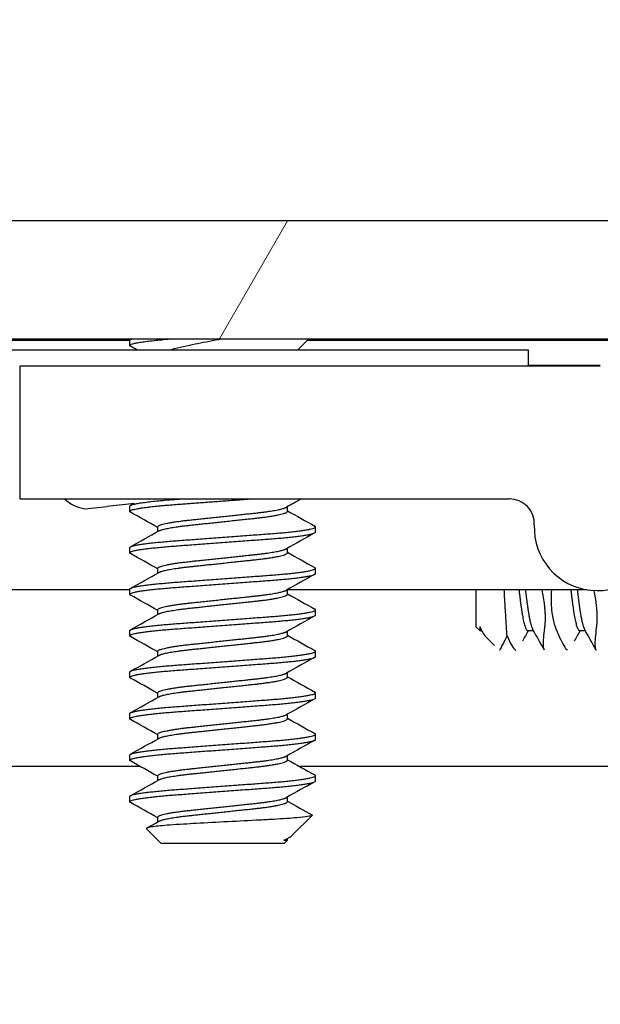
# Model space of a CAD drawing. Header units: millimetres. Extents: x 80 to 2248, y 80 to 1719.
# Tile 34 of 77: x 748.55 to 757.44, y 1556.21 to 1571.29. Entities that reach past the tile are written whole.
import ezdxf

# ---------------------------------------------------------------- set-up
doc = ezdxf.new("R2010")
doc.units = ezdxf.units.MM
doc.header["$LTSCALE"] = 8.333333
for name, color, linetype, lineweight in [('Dimension (ANSI)', 7, 'Continuous', 25), ('Hatch (ANSI)', 7, 'Continuous', 18), ('Visible (ANSI)', 7, 'Continuous', 25)]:
    doc.layers.add(name, color=color, linetype=linetype, lineweight=lineweight)
doc.styles.add('Note Text (ANSI)', font='tahoma.ttf')
doc.dimstyles.new('Default - mm (ANSI)', dxfattribs={"dimscale": 8.333333, "dimtxt": 1.75, "dimasz": 1.5, "dimexe": 2, "dimexo": 1, "dimgap": 0.8, "dimtad": 0, "dimtih": 1, "dimtoh": 1, "dimrnd": 1e-08, "dimzin": 0, "dimdsep": 46, "dimtxsty": 'Note Text (ANSI)', "dimblk": 'Filled-2', "dimcen": 0.09, "dimdle": 10, "dimclrd": 256, "dimclre": 256, "dimclrt": 256, "dimadec": 1, "dimazin": 0, "dimtfac": 1.741714, "dimtofl": 0, "dimtmove": 0, "dimatfit": 3, "dimldrblk": 'Filled-1', "dimfxl": 1, "dimtolj": 1, "dimtzin": 0, "dimlwd": -1, "dimlwe": -1, "dimarcsym": 0})

# ---------------------------------------------------------------- blocks, each defined once
blk = doc.blocks.new('Filled-2')
at = {"color": 0}
for p, q in [((0, 0), (-1, 0.1667)), ((-1, 0.1667), (-1, -0.1667)), ((-1, 0), (0, 0)), ((-1, -0.1667), (0, 0))]:
    blk.add_line(p, q, dxfattribs=at)
at = {"color": 0, "flags": 128}
blk.add_lwpolyline([(-1, -0.1667), (0, 0), (-1, 0.1667), (-1, -0.1667)], dxfattribs=at)
at = {"color": 0}
blk.add_solid([(-1, -0.1667), (0, 0), (-1, 0.1667), (-1, -0.1667)], dxfattribs=at)
blk = doc.blocks.new('*D14')
at = {"layer": 'Defpoints', "color": 0, "transparency": 16777216}
for p in [(761.887, 1626.55), (346.587, 1559.883), (761.887, 1559.883)]:
    blk.add_point(p, dxfattribs=at)
at = {"layer": 'Dimension (ANSI)', "transparency": 16777216}
for p, q in [((346.587, 1568.217), (346.587, 1643.217)), ((761.887, 1568.217), (761.887, 1643.217)), ((359.087, 1626.55), (494.673, 1626.55)), ((749.387, 1626.55), (613.801, 1626.55))]:
    blk.add_line(p, q, dxfattribs=at)
at = {"layer": 'Dimension (ANSI)', "transparency": 16777216, "xscale": 12.5, "yscale": 12.5, "zscale": 12.5, "rotation": 180}
blk.add_blockref('Filled-2', (346.587, 1626.55), dxfattribs=at)
at = {"layer": 'Dimension (ANSI)', "transparency": 16777216, "xscale": 12.5, "yscale": 12.5, "zscale": 12.5}
blk.add_blockref('Filled-2', (761.887, 1626.55), dxfattribs=at)
at = {"layer": 'Dimension (ANSI)', "transparency": 16777216, "char_height": 14.58333, "attachment_point": 5, "style": 'Note Text (ANSI)'}
for s, insert in [('\\A1; 415.30 mm', (554.237, 1640.812)), ('\\A1;[16.350 in]', (554.237, 1610.344))]:
    blk.add_mtext(s, dxfattribs=dict(at, insert=insert))
blk = doc.blocks.new('Filled-1')
at = {"color": 0}
for p, q in [((0, 0), (-1, 0.3333)), ((-1, 0.3333), (-1, -0.3333)), ((-1, 0), (0, 0)), ((-1, -0.3333), (0, 0))]:
    blk.add_line(p, q, dxfattribs=at)
at = {"color": 0, "flags": 128}
blk.add_lwpolyline([(-1, -0.3333), (0, 0), (-1, 0.3333), (-1, -0.3333)], dxfattribs=at)
at = {"color": 0}
blk.add_solid([(-1, -0.3333), (0, 0), (-1, 0.3333), (-1, -0.3333)], dxfattribs=at)

msp = doc.modelspace()

# ---------------------------------------------------------------- hatches: boundary and pattern name
at = {"layer": 'Hatch (ANSI)'}
h = msp.add_hatch(dxfattribs=at)
h.set_pattern_fill('ANSI31', color=256, scale=211.666667, angle=15, style=0)
h.set_pattern_definition([(60, (0, 0), (-22.9136, 13.22917), [])])
h.paths.add_polyline_path([(757.9576, 1566.4025), (757.9576, 1568.2059), (350.5162, 1568.2059), (350.5162, 1566.4025)])
h = msp.add_hatch(dxfattribs=at)
h.set_pattern_fill('ANSI31', color=256, scale=211.666667, style=0)
h.set_pattern_definition([(45, (0, 0), (-18.70887, 18.70887), [])])
edge = h.paths.add_edge_path()
edge.add_line((758.7119, 1481.8838), (758.7119, 1480.0548))
edge.add_line((758.7119, 1480.0548), (765.0619, 1480.0548))
edge.add_line((765.0619, 1480.0548), (765.0619, 1568.1928))
edge.add_line((765.0619, 1568.1928), (758.7119, 1568.1928))
edge.add_line((758.7119, 1568.1928), (758.7119, 1566.3638))
edge.add_line((758.7119, 1566.3638), (757.4419, 1566.3638))
edge.add_line((757.4419, 1566.3638), (757.4419, 1565.9828))
edge.add_line((757.4419, 1565.9828), (748.5519, 1565.9828))
edge.add_line((748.5519, 1565.9828), (748.5519, 1563.9508))
edge.add_line((748.5519, 1563.9508), (756.0506, 1563.9508))
edge.add_ellipse((756.0506, 1563.5698), major_axis=(0.381, 0), ratio=1, start_angle=357.54327, end_angle=450, ccw=False)
edge.add_ellipse((757.3956, 1563.5121), major_axis=(-0.0414, -0.9643), ratio=1, start_angle=270, end_angle=443.33968)
edge.add_ellipse((759.7279, 1563.1378), major_axis=(0.2214, 1.3794), ratio=1, start_angle=198.23411, end_angle=450, ccw=False)
edge.add_ellipse((760.1022, 1560.8054), major_axis=(-0.953, -0.1529), ratio=1, start_angle=270, end_angle=450)
edge.add_ellipse((759.7279, 1563.1378), major_axis=(3.2854, 0.5272), ratio=1, start_angle=270, end_angle=289.53257)
edge.add_ellipse((761.5059, 1559.8834), major_axis=(0.3344, 0.1827), ratio=1, start_angle=331.35038, end_angle=450, ccw=False)
edge.add_line((761.8869, 1559.8834), (761.8869, 1488.3641))
edge.add_ellipse((761.5059, 1488.3641), major_axis=(0, -0.381), ratio=1, start_angle=331.35038, end_angle=450, ccw=False)
edge.add_ellipse((759.7279, 1485.1098), major_axis=(-2.92, 1.5953), ratio=1, start_angle=270, end_angle=289.53257)
edge.add_ellipse((760.1022, 1487.4421), major_axis=(-0.953, 0.1529), ratio=1, start_angle=270, end_angle=450)
edge.add_ellipse((759.7279, 1485.1098), major_axis=(1.3794, -0.2214), ratio=1, start_angle=198.23411, end_angle=450, ccw=False)
edge.add_ellipse((757.3956, 1484.7355), major_axis=(-0.1529, 0.953), ratio=1, start_angle=270, end_angle=443.33968)
edge.add_ellipse((756.0506, 1484.6778), major_axis=(0.0163, -0.3806), ratio=1, start_angle=357.54327, end_angle=450, ccw=False)
edge.add_line((756.0506, 1484.2968), (748.5519, 1484.2968))
edge.add_line((748.5519, 1484.2968), (748.5519, 1482.2648))
edge.add_line((748.5519, 1482.2648), (757.4419, 1482.2648))
edge.add_line((757.4419, 1482.2648), (757.4419, 1481.8838))
edge.add_line((757.4419, 1481.8838), (758.7119, 1481.8838))

# ---------------------------------------------------------------- linework, layer by layer
at = {"layer": 'Visible (ANSI)'}
for p, q in [((757.9576, 1568.2059), (350.5162, 1568.2059)), ((350.5162, 1566.4025), (757.9576, 1566.4025)), ((750.236, 1566.3769), (657.1321, 1566.3769)), ((750.236, 1566.3009), (750.236, 1566.3802)), ((750.2468, 1566.3919), (750.2657, 1566.4025)), ((752.8095, 1566.2328), (752.9792, 1566.4025)), ((758.7119, 1566.3769), (752.9536, 1566.3769)), ((746.9869, 1566.2328), (756.3369, 1566.2328)), ((756.3369, 1566.2328), (756.3369, 1565.9828)), ((757.4419, 1565.9828), (748.5519, 1565.9828)), ((748.5519, 1565.9828), (748.5519, 1563.9508)), ((757.4419, 1565.9959), (756.3369, 1565.9959)), ((748.5519, 1563.9508), (756.0506, 1563.9508)), ((756.135, 1563.9394), (756.1333, 1563.9417)), ((756.137, 1563.9408), (756.135, 1563.9394)), ((749.5516, 1563.7995), (749.8926, 1563.8361)), ((750.3085, 1563.8808), (749.8926, 1563.8361)), ((750.236, 1563.7609), (750.236, 1563.8402)), ((752.6512, 1563.7609), (752.6512, 1563.832)), ((750.6656, 1563.4516), (750.6656, 1563.5227)), ((753.0808, 1563.4434), (753.0808, 1563.5227)), ((750.236, 1563.1259), (750.236, 1563.2052)), ((752.6512, 1563.1259), (752.6512, 1563.197)), ((750.6656, 1562.8166), (750.6656, 1562.8877)), ((753.0808, 1562.8084), (753.0808, 1562.8877)), ((750.236, 1562.56), (656.8297, 1562.56)), ((750.236, 1562.4909), (750.236, 1562.5702)), ((752.6512, 1562.4909), (752.6512, 1562.562)), ((757.2371, 1562.56), (752.6512, 1562.56)), ((755.5369, 1562.56), (755.5369, 1561.9936)), ((750.6656, 1562.1816), (750.6656, 1562.2527)), ((753.0808, 1562.1734), (753.0808, 1562.2527)), ((755.5369, 1561.9936), (755.5953, 1561.9353)), ((755.5953, 1561.9959), (755.5953, 1561.9353)), ((750.236, 1561.8559), (750.236, 1561.9352)), ((752.6512, 1561.8559), (752.6512, 1561.927)), ((755.5953, 1561.9353), (755.6239, 1561.9353)), ((755.6346, 1561.9163), (755.612, 1561.9563)), ((755.6848, 1561.8457), (755.8223, 1561.7082)), ((756.3297, 1561.9353), (756.4177, 1561.9353)), ((757.1234, 1561.9353), (757.2114, 1561.9353)), ((750.6656, 1561.5466), (750.6656, 1561.6177)), ((753.0808, 1561.5384), (753.0808, 1561.6177)), ((750.236, 1561.2209), (750.236, 1561.3002)), ((752.6512, 1561.2209), (752.6512, 1561.292)), ((750.6656, 1560.9116), (750.6656, 1560.9827)), ((753.0808, 1560.9034), (753.0808, 1560.9827)), ((750.236, 1560.5859), (750.236, 1560.6652)), ((752.6512, 1560.5859), (752.6512, 1560.657)), ((750.6656, 1560.2766), (750.6656, 1560.3477)), ((753.0808, 1560.2684), (753.0808, 1560.3477)), ((750.236, 1559.9509), (750.236, 1560.0302)), ((752.6512, 1559.9509), (752.6512, 1560.022)), ((750.4005, 1559.8533), (657.0181, 1559.8533)), ((759.9437, 1559.8533), (752.8396, 1559.8533)), ((750.6656, 1559.6416), (750.6656, 1559.7127)), ((753.0808, 1559.6334), (753.0808, 1559.7127)), ((750.236, 1559.3159), (750.236, 1559.3952)), ((752.6512, 1559.3159), (752.6512, 1559.387)), ((750.6656, 1559.0066), (750.6656, 1559.0777)), ((752.7246, 1558.8009), (753.0298, 1559.1061)), ((750.7123, 1558.6809), (750.4914, 1558.9018)), ((750.7123, 1558.6809), (752.6046, 1558.6809)), ((752.5972, 1558.7275), (752.6512, 1558.7275)), ((752.6046, 1558.6809), (752.6512, 1558.7275)), ((752.6723, 1558.7639), (752.6354, 1558.7431)), ((752.6512, 1558.7275), (752.6512, 1558.752))]:
    msp.add_line(p, q, dxfattribs=at)
for centre, radius, start, end in [((749.6441, 1564.3923), 0.6, 227.38281, 261.13415), ((756.0506, 1563.5698), 0.381, 357.54327, 90), ((757.3956, 1563.5121), 0.9652, 177.54327, 350.88295)]:
    msp.add_arc(centre, radius, start, end, dxfattribs=at)
for points, weights in [([(750.236, 1566.3009), (750.236, 1566.351), (750.8918, 1566.4025)], [1, 0.872099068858, 0.988403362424]), ([(750.236, 1566.3802), (750.236, 1566.3908), (750.2733, 1566.4025)], [1, 0.97005869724, 0.95350025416]), ([(750.2468, 1566.2892), (750.236, 1566.2952), (750.236, 1566.3009)], [0.971473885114, 0.983771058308, 1]), ([(750.2468, 1563.7492), (750.236, 1563.7552), (750.236, 1563.7609)], [0.971473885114, 0.983771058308, 1]), ([(753.0808, 1563.5227), (753.0808, 1563.5284), (753.0701, 1563.5344)], [1, 0.983771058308, 0.971473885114]), ([(750.2468, 1563.1142), (750.236, 1563.1202), (750.236, 1563.1259)], [0.971473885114, 0.983771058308, 1]), ([(753.0808, 1562.8877), (753.0808, 1562.8934), (753.0701, 1562.8994)], [1, 0.983771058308, 0.971473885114]), ([(750.2468, 1562.4792), (750.236, 1562.4852), (750.236, 1562.4909)], [0.971473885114, 0.983771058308, 1]), ([(753.0808, 1562.2527), (753.0808, 1562.2584), (753.0701, 1562.2644)], [1, 0.983771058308, 0.971473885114]), ([(750.2468, 1561.8442), (750.236, 1561.8502), (750.236, 1561.8559)], [0.971473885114, 0.983771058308, 1]), ([(753.0808, 1561.6177), (753.0808, 1561.6234), (753.0701, 1561.6294)], [1, 0.983771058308, 0.971473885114]), ([(750.2468, 1561.2092), (750.236, 1561.2152), (750.236, 1561.2209)], [0.971473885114, 0.983771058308, 1]), ([(753.0808, 1560.9827), (753.0808, 1560.9884), (753.0701, 1560.9944)], [1, 0.983771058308, 0.971473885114]), ([(750.2468, 1560.5742), (750.236, 1560.5802), (750.236, 1560.5859)], [0.971473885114, 0.983771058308, 1]), ([(753.0808, 1560.3477), (753.0808, 1560.3534), (753.0701, 1560.3594)], [1, 0.983771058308, 0.971473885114]), ([(750.2468, 1559.9392), (750.236, 1559.9452), (750.236, 1559.9509)], [0.971473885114, 0.983771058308, 1]), ([(753.0808, 1559.7127), (753.0808, 1559.7184), (753.0701, 1559.7244)], [1, 0.983771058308, 0.971473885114]), ([(750.2468, 1559.3042), (750.236, 1559.3102), (750.236, 1559.3159)], [0.971473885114, 0.983771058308, 1]), ([(752.5972, 1558.7275), (752.6219, 1558.7355), (752.6354, 1558.7431)], [0.941670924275, 0.948650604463, 0.961256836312])]:
    msp.add_rational_spline(points, weights, degree=2, dxfattribs=at)
for points, knots in [([(750.8604, 1566.2328), (750.8804, 1566.2396), (750.9019, 1566.2463), (751.041, 1566.286), (751.1747, 1566.3113), (751.393, 1566.3553), (751.5183, 1566.3791), (751.648, 1566.4025)], [-0.083334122, -0.083334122, -0.083334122, -0.083334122, -0.076431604, -0.076431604, -0.041316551, -0.041316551, -0.001073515, -0.001073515, -0.001073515, -0.001073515]), ([(756.0142, 1561.8541), (756.0076, 1561.9416), (756.0008, 1562.0493), (755.9877, 1562.2656), (755.9824, 1562.3563), (755.975, 1562.4869), (755.973, 1562.5232), (755.9709, 1562.56)], [-0.265576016, -0.265576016, -0.265576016, -0.265576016, -0.232047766, -0.232047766, -0.210242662, -0.210242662, -0.201999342, -0.201999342, -0.201999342, -0.201999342]), ([(756.5956, 1562.2622), (756.5956, 1562.2622), (756.5956, 1562.2623), (756.5956, 1562.2629), (756.5955, 1562.2634), (756.5954, 1562.265), (756.5953, 1562.2661), (756.595, 1562.2692), (756.5949, 1562.2713), (756.5937, 1562.2843), (756.5926, 1562.2954), (756.5907, 1562.313), (756.59, 1562.3195), (756.5808, 1562.4005), (756.5682, 1562.4796), (756.5518, 1562.56)], [-0.034842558, -0.034842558, -0.034842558, -0.034842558, -0.03481885, -0.03481885, -0.034633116, -0.034633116, -0.034264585, -0.034264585, -0.033549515, -0.033549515, -0.029765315, -0.029765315, -0.027595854, -0.027595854, -0.002773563, -0.002773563, -0.002773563, -0.002773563]), ([(756.6921, 1562.56), (756.6885, 1562.496), (756.6874, 1562.4331), (756.6896, 1562.3454), (756.6908, 1562.3185), (756.6931, 1562.2852), (756.6936, 1562.278), (756.6943, 1562.2692), (756.6944, 1562.2676), (756.6946, 1562.2651), (756.6947, 1562.2641), (756.6948, 1562.2629), (756.6948, 1562.2625), (756.6949, 1562.2622)], [-0.031869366, -0.031869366, -0.031869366, -0.031869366, -0.012483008, -0.012483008, -0.003628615, -0.003628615, -0.001159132, -0.001159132, -0.00059496, -0.00059496, -0.000274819, -0.000274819, -0.000152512, -0.000152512, -0.000152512, -0.000152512]), ([(757.3894, 1562.2622), (757.3894, 1562.2622), (757.3894, 1562.2623), (757.3893, 1562.2629), (757.3893, 1562.2634), (757.3892, 1562.265), (757.3891, 1562.2661), (757.3888, 1562.2692), (757.3886, 1562.2713), (757.3874, 1562.2843), (757.3863, 1562.2954), (757.3845, 1562.313), (757.3838, 1562.3195), (757.3749, 1562.3968), (757.3632, 1562.4718), (757.348, 1562.548)], [-0.034842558, -0.034842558, -0.034842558, -0.034842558, -0.03481885, -0.03481885, -0.034633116, -0.034633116, -0.034264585, -0.034264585, -0.033549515, -0.033549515, -0.029765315, -0.029765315, -0.027595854, -0.027595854, -0.004002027, -0.004002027, -0.004002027, -0.004002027]), ([(756.5962, 1562.0153), (756.6013, 1562.056), (756.6031, 1562.1054), (756.6008, 1562.1848), (756.5996, 1562.2087), (756.5974, 1562.2401), (756.5969, 1562.2466), (756.5963, 1562.2549), (756.5961, 1562.2566), (756.5959, 1562.2592), (756.5958, 1562.2602), (756.5957, 1562.2615), (756.5957, 1562.2618), (756.5956, 1562.2622)], [-0.034472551, -0.034472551, -0.034472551, -0.034472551, -0.012435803, -0.012435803, -0.003526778, -0.003526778, -0.001193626, -0.001193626, -0.00060916, -0.00060916, -0.000268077, -0.000268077, -0.000152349, -0.000152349, -0.000152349, -0.000152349]), ([(756.6949, 1562.2622), (756.6949, 1562.2621), (756.6949, 1562.2621), (756.6949, 1562.2616), (756.695, 1562.2611), (756.6951, 1562.2597), (756.6952, 1562.2587), (756.6954, 1562.2559), (756.6956, 1562.2541), (756.6966, 1562.2433), (756.6974, 1562.2344), (756.699, 1562.2205), (756.6995, 1562.2154), (756.7094, 1562.133), (756.724, 1562.067), (756.7434, 1562.0153)], [-0.03487928, -0.03487928, -0.03487928, -0.03487928, -0.034868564, -0.034868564, -0.034697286, -0.034697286, -0.034360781, -0.034360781, -0.03372217, -0.03372217, -0.03054936, -0.03054936, -0.028690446, -0.028690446, -0.000157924, -0.000157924, -0.000157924, -0.000157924]), ([(757.39, 1562.0153), (757.3951, 1562.056), (757.3969, 1562.1054), (757.3946, 1562.1848), (757.3934, 1562.2087), (757.3912, 1562.2401), (757.3907, 1562.2466), (757.39, 1562.2549), (757.3899, 1562.2566), (757.3896, 1562.2592), (757.3896, 1562.2602), (757.3895, 1562.2615), (757.3894, 1562.2618), (757.3894, 1562.2622)], [-0.034472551, -0.034472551, -0.034472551, -0.034472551, -0.012435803, -0.012435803, -0.003526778, -0.003526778, -0.001193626, -0.001193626, -0.00060916, -0.00060916, -0.000268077, -0.000268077, -0.000152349, -0.000152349, -0.000152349, -0.000152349]), ([(756.5886, 1561.6333), (756.5784, 1561.643), (756.5725, 1561.6701), (756.5699, 1561.7739), (756.5774, 1561.8631), (756.5933, 1561.9919), (756.5947, 1562.0035), (756.5962, 1562.0153)], [-0.12212935, -0.12212935, -0.12212935, -0.12212935, -0.07290652, -0.07290652, -0.00664461, -0.00664461, -0.00025435, -0.00025435, -0.00025435, -0.00025435]), ([(756.7434, 1562.0153), (756.7961, 1561.8752), (756.8437, 1561.7696), (756.9026, 1561.6719), (756.9199, 1561.6495), (756.9364, 1561.6362), (756.9386, 1561.6346), (756.9408, 1561.6333)], [-0.27728151, -0.27728151, -0.27728151, -0.27728151, -0.19948661, -0.19948661, -0.16009929, -0.16009929, -0.15351669, -0.15351669, -0.15351669, -0.15351669]), ([(757.3823, 1561.6333), (757.3721, 1561.643), (757.3663, 1561.6701), (757.3637, 1561.7739), (757.3712, 1561.8631), (757.387, 1561.9919), (757.3885, 1562.0035), (757.39, 1562.0153)], [-0.12212935, -0.12212935, -0.12212935, -0.12212935, -0.07290652, -0.07290652, -0.00664461, -0.00664461, -0.00025435, -0.00025435, -0.00025435, -0.00025435]), ([(755.9043, 1561.6337), (755.9071, 1561.6387), (755.9123, 1561.6485), (755.938, 1561.6979), (755.9705, 1561.7622), (756.0142, 1561.8541)], [0.147510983, 0.147510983, 0.147510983, 0.147510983, 0.172757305, 0.172757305, 0.234576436, 0.234576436, 0.234576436, 0.234576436]), ([(756.0142, 1561.8541), (756.0414, 1561.7918), (756.0667, 1561.7417), (756.1088, 1561.6719), (756.1261, 1561.6495), (756.1426, 1561.6362), (756.1449, 1561.6346), (756.1471, 1561.6333)], [-0.24382963, -0.24382963, -0.24382963, -0.24382963, -0.199486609, -0.199486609, -0.160099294, -0.160099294, -0.153516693, -0.153516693, -0.153516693, -0.153516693]), ([(753.0298, 1559.1061), (753.023, 1559.0992), (752.9911, 1559.0932), (752.9187, 1559.0823), (752.8649, 1559.0763), (752.7035, 1559.0618), (752.5845, 1559.0533), (752.3785, 1559.0414), (752.3046, 1559.0377), (752.0735, 1559.0259), (751.9079, 1559.0172), (751.5746, 1558.9995), (751.4102, 1558.9905), (751.1359, 1558.9753), (750.9872, 1558.9677), (750.742, 1558.9496), (750.6561, 1558.9412), (750.5574, 1558.9276), (750.5295, 1558.9224), (750.4892, 1558.9107), (750.4877, 1558.9055), (750.4914, 1558.9018)], [-0.3275077, -0.3275077, -0.3275077, -0.3275077, -0.298679, -0.298679, -0.26513723, -0.26513723, -0.21824944, -0.21824944, -0.19498337, -0.19498337, -0.1484776, -0.1484776, -0.10250817, -0.10250817, -0.06653819, -0.06653819, -0.03897493, -0.03897493, -0.02198565, -0.02198565, -0.000001, -0.000001, -0.000001, -0.000001])]:
    msp.add_open_spline(points, degree=3, knots=knots, dxfattribs=at)
for points in [[(750.3478, 1566.2328), (750.3141, 1566.2516), (750.2805, 1566.2704), (750.2468, 1566.2892)], [(752.8627, 1563.9508), (752.7869, 1563.9083), (752.7111, 1563.8657), (752.6354, 1563.8231)], [(750.2468, 1563.8519), (750.2632, 1563.8611), (750.2797, 1563.8703), (750.2962, 1563.8795)], [(750.6656, 1563.5145), (750.5262, 1563.593), (750.3865, 1563.6712), (750.2468, 1563.7492)], [(752.6512, 1563.7691), (752.7907, 1563.6906), (752.9304, 1563.6124), (753.0701, 1563.5344)], [(750.2468, 1563.2169), (750.3918, 1563.2979), (750.5368, 1563.379), (750.6815, 1563.4605)], [(753.0701, 1563.4317), (752.9251, 1563.3507), (752.7801, 1563.2696), (752.6354, 1563.1881)], [(750.6656, 1562.8795), (750.5262, 1562.958), (750.3865, 1563.0362), (750.2468, 1563.1142)], [(752.6512, 1563.1341), (752.7907, 1563.0556), (752.9304, 1562.9774), (753.0701, 1562.8994)], [(750.2468, 1562.5819), (750.3918, 1562.6629), (750.5368, 1562.744), (750.6815, 1562.8255)], [(753.0701, 1562.7967), (752.9251, 1562.7157), (752.7801, 1562.6346), (752.6354, 1562.5531)], [(750.6656, 1562.2445), (750.5262, 1562.323), (750.3865, 1562.4012), (750.2468, 1562.4792)], [(752.6512, 1562.4991), (752.7907, 1562.4206), (752.9304, 1562.3424), (753.0701, 1562.2644)], [(750.2468, 1561.9469), (750.3918, 1562.0279), (750.5368, 1562.109), (750.6815, 1562.1905)], [(753.0701, 1562.1617), (752.9251, 1562.0807), (752.7801, 1561.9996), (752.6354, 1561.9181)], [(755.5953, 1561.9959), (755.6272, 1561.9238), (755.6569, 1561.8736), (755.6848, 1561.8457)], [(750.6656, 1561.6095), (750.5262, 1561.688), (750.3865, 1561.7662), (750.2468, 1561.8442)], [(752.6512, 1561.8641), (752.7907, 1561.7856), (752.9304, 1561.7074), (753.0701, 1561.6294)], [(756.3408, 1561.9353), (756.3102, 1561.8809), (756.2795, 1561.8264), (756.249, 1561.772)], [(756.5838, 1561.6396), (756.5246, 1561.7453), (756.4653, 1561.8508), (756.4058, 1561.9563)], [(757.1346, 1561.9353), (757.1039, 1561.8809), (757.0733, 1561.8264), (757.0427, 1561.772)], [(757.3775, 1561.6396), (757.3183, 1561.7453), (757.259, 1561.8508), (757.1995, 1561.9563)], [(750.2468, 1561.3119), (750.3918, 1561.3929), (750.5368, 1561.474), (750.6815, 1561.5555)], [(753.0701, 1561.5267), (752.9251, 1561.4457), (752.7801, 1561.3646), (752.6354, 1561.2831)], [(752.6512, 1561.2291), (752.7907, 1561.1506), (752.9304, 1561.0724), (753.0701, 1560.9944)], [(750.6656, 1560.9745), (750.5262, 1561.053), (750.3865, 1561.1312), (750.2468, 1561.2092)], [(750.2468, 1560.6769), (750.3918, 1560.7579), (750.5368, 1560.839), (750.6815, 1560.9205)], [(753.0701, 1560.8917), (752.9251, 1560.8107), (752.7801, 1560.7296), (752.6354, 1560.6481)], [(750.6656, 1560.3395), (750.5262, 1560.418), (750.3865, 1560.4962), (750.2468, 1560.5742)], [(752.6512, 1560.5941), (752.7907, 1560.5156), (752.9304, 1560.4374), (753.0701, 1560.3594)], [(750.2468, 1560.0419), (750.3918, 1560.1229), (750.5368, 1560.204), (750.6815, 1560.2855)], [(753.0701, 1560.2567), (752.9251, 1560.1757), (752.7801, 1560.0946), (752.6354, 1560.0131)], [(750.6656, 1559.7045), (750.5262, 1559.783), (750.3865, 1559.8612), (750.2468, 1559.9392)], [(752.6512, 1559.9591), (752.7907, 1559.8806), (752.9304, 1559.8024), (753.0701, 1559.7244)], [(750.2468, 1559.4069), (750.3918, 1559.4879), (750.5368, 1559.569), (750.6815, 1559.6505)], [(753.0701, 1559.6217), (752.9251, 1559.5407), (752.7801, 1559.4596), (752.6354, 1559.3781)], [(750.6656, 1559.0695), (750.5262, 1559.148), (750.3865, 1559.2262), (750.2468, 1559.3042)], [(752.6512, 1559.3241), (752.7762, 1559.2538), (752.9012, 1559.1837), (753.0264, 1559.1138)], [(750.4954, 1558.911), (750.5575, 1558.9458), (750.6195, 1558.9806), (750.6815, 1559.0155)], [(753.0264, 1559.1138), (753.0311, 1559.1111), (753.0323, 1559.1085), (753.0298, 1559.1061)], [(752.5972, 1558.7275), (752.6594, 1558.7542), (752.7025, 1558.7788), (752.7246, 1558.8009)]]:
    msp.add_open_spline(points, degree=3, dxfattribs=at)
for points, weights, knots in [([(750.236, 1563.8402), (750.236, 1563.8932), (750.9472, 1563.9461), (750.9783, 1563.9484), (751.0103, 1563.9508)], [1, 0.866025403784, 1, 0.99328166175, 0.987237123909], [0.5625, 0.5625, 0.5625, 0.572916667, 0.572916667, 0.573439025, 0.573439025, 0.573439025]), ([(750.236, 1563.7609), (750.236, 1563.8138), (750.9472, 1563.8667), (751.4843, 1563.9067), (752.0771, 1563.9508)], [1, 0.866025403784, 1, 0.895388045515, 0.954145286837], [0.5, 0.5, 0.5, 0.510416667, 0.510416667, 0.518550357, 0.518550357, 0.518550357]), ([(751.6584, 1563.6815), (751.9245, 1563.7099), (752.1548, 1563.7344), (752.5534, 1563.7769), (752.6354, 1563.8231)], [0.933012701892, 0.933012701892, 1, 0.889515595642, 0.961256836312], [0.515625, 0.515625, 0.515625, 0.520833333, 0.520833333, 0.529423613, 0.529423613, 0.529423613]), ([(750.6656, 1563.5227), (750.6656, 1563.5757), (751.162, 1563.6286), (751.3924, 1563.6531), (751.6584, 1563.6815)], [1, 0.866025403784, 1, 0.933012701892, 0.933012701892], [0.5, 0.5, 0.5, 0.510416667, 0.510416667, 0.515625, 0.515625, 0.515625]), ([(751.6584, 1563.6021), (751.9245, 1563.6305), (752.1548, 1563.655), (752.6512, 1563.708), (752.6512, 1563.7609)], [0.933012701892, 0.933012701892, 1, 0.866025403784, 1], [0.515625, 0.515625, 0.515625, 0.520833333, 0.520833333, 0.53125, 0.53125, 0.53125]), ([(750.236, 1563.2052), (750.236, 1563.2582), (750.9472, 1563.3111), (751.6584, 1563.364), (752.3696, 1563.4169), (753.0808, 1563.4698), (753.0808, 1563.5227)], [1, 0.866025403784, 1, 0.866025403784, 1, 0.866025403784, 1], [0.5, 0.5, 0.5, 0.510416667, 0.510416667, 0.520833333, 0.520833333, 0.53125, 0.53125, 0.53125]), ([(750.6815, 1563.4605), (750.7635, 1563.5067), (751.162, 1563.5492), (751.3924, 1563.5738), (751.6584, 1563.6021)], [0.961256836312, 0.889515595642, 1, 0.933012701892, 0.933012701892], [0.501826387, 0.501826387, 0.501826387, 0.510416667, 0.510416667, 0.515625, 0.515625, 0.515625]), ([(750.236, 1563.1259), (750.236, 1563.1788), (750.9472, 1563.2317), (751.6584, 1563.2846), (752.3696, 1563.3375), (753.0808, 1563.3905), (753.0808, 1563.4434)], [1, 0.866025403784, 1, 0.866025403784, 1, 0.866025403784, 1], [0.4375, 0.4375, 0.4375, 0.447916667, 0.447916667, 0.458333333, 0.458333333, 0.46875, 0.46875, 0.46875]), ([(751.6584, 1563.0465), (751.9245, 1563.0749), (752.1548, 1563.0994), (752.5534, 1563.1419), (752.6354, 1563.1881)], [0.933012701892, 0.933012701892, 1, 0.889515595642, 0.961256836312], [0.453125, 0.453125, 0.453125, 0.458333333, 0.458333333, 0.466923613, 0.466923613, 0.466923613]), ([(750.6656, 1562.8877), (750.6656, 1562.9407), (751.162, 1562.9936), (751.3924, 1563.0181), (751.6584, 1563.0465)], [1, 0.866025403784, 1, 0.933012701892, 0.933012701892], [0.4375, 0.4375, 0.4375, 0.447916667, 0.447916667, 0.453125, 0.453125, 0.453125]), ([(751.6584, 1562.9671), (751.9245, 1562.9955), (752.1548, 1563.02), (752.6512, 1563.073), (752.6512, 1563.1259)], [0.933012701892, 0.933012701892, 1, 0.866025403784, 1], [0.453125, 0.453125, 0.453125, 0.458333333, 0.458333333, 0.46875, 0.46875, 0.46875]), ([(750.236, 1562.5702), (750.236, 1562.6232), (750.9472, 1562.6761), (751.6584, 1562.729), (752.3696, 1562.7819), (753.0808, 1562.8348), (753.0808, 1562.8877)], [1, 0.866025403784, 1, 0.866025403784, 1, 0.866025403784, 1], [0.4375, 0.4375, 0.4375, 0.447916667, 0.447916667, 0.458333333, 0.458333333, 0.46875, 0.46875, 0.46875]), ([(750.6815, 1562.8255), (750.7635, 1562.8717), (751.162, 1562.9142), (751.3924, 1562.9388), (751.6584, 1562.9671)], [0.961256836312, 0.889515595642, 1, 0.933012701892, 0.933012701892], [0.439326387, 0.439326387, 0.439326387, 0.447916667, 0.447916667, 0.453125, 0.453125, 0.453125]), ([(750.236, 1562.4909), (750.236, 1562.5438), (750.9472, 1562.5967), (751.6584, 1562.6496), (752.3696, 1562.7025), (753.0808, 1562.7555), (753.0808, 1562.8084)], [1, 0.866025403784, 1, 0.866025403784, 1, 0.866025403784, 1], [0.375, 0.375, 0.375, 0.385416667, 0.385416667, 0.395833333, 0.395833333, 0.40625, 0.40625, 0.40625]), ([(751.6584, 1562.4115), (751.9245, 1562.4399), (752.1548, 1562.4644), (752.5534, 1562.5069), (752.6354, 1562.5531)], [0.933012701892, 0.933012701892, 1, 0.889515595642, 0.961256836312], [0.390625, 0.390625, 0.390625, 0.395833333, 0.395833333, 0.404423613, 0.404423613, 0.404423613]), ([(751.6584, 1562.3321), (751.9245, 1562.3605), (752.1548, 1562.385), (752.6512, 1562.438), (752.6512, 1562.4909)], [0.933012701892, 0.933012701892, 1, 0.866025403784, 1], [0.390625, 0.390625, 0.390625, 0.395833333, 0.395833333, 0.40625, 0.40625, 0.40625]), ([(756.1957, 1562.56), (756.2142, 1562.407), (756.2315, 1562.2843), (756.2805, 1561.9353), (756.3297, 1561.9353)], [0.96468455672, 0.972160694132, 1, 0.924692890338, 0.99839066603], [0.102252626, 0.102252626, 0.102252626, 0.105769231, 0.105769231, 0.115281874, 0.115281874, 0.115281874]), ([(756.2949, 1562.56), (756.3134, 1562.407), (756.3307, 1562.2843), (756.3671, 1562.0249), (756.4058, 1561.9563)], [0.96468455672, 0.972160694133, 1, 0.942927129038, 0.971437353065], [0.102252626, 0.102252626, 0.102252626, 0.105769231, 0.105769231, 0.112978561, 0.112978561, 0.112978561]), ([(756.9894, 1562.56), (757.008, 1562.407), (757.0252, 1562.2843), (757.0742, 1561.9353), (757.1234, 1561.9353)], [0.96468455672, 0.972160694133, 1, 0.924692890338, 0.99839066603], [0.179175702, 0.179175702, 0.179175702, 0.182692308, 0.182692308, 0.192204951, 0.192204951, 0.192204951]), ([(757.0886, 1562.56), (757.1072, 1562.407), (757.1244, 1562.2843), (757.1609, 1562.0249), (757.1995, 1561.9563)], [0.96468455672, 0.972160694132, 1, 0.942927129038, 0.971437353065], [0.179175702, 0.179175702, 0.179175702, 0.182692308, 0.182692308, 0.189901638, 0.189901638, 0.189901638]), ([(750.6656, 1562.2527), (750.6656, 1562.3057), (751.162, 1562.3586), (751.3924, 1562.3831), (751.6584, 1562.4115)], [1, 0.866025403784, 1, 0.933012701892, 0.933012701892], [0.375, 0.375, 0.375, 0.385416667, 0.385416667, 0.390625, 0.390625, 0.390625]), ([(750.6815, 1562.1905), (750.7635, 1562.2367), (751.162, 1562.2792), (751.3924, 1562.3038), (751.6584, 1562.3321)], [0.961256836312, 0.889515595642, 1, 0.933012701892, 0.933012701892], [0.376826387, 0.376826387, 0.376826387, 0.385416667, 0.385416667, 0.390625, 0.390625, 0.390625]), ([(750.236, 1561.9352), (750.236, 1561.9882), (750.9472, 1562.0411), (751.6584, 1562.094), (752.3696, 1562.1469), (753.0808, 1562.1998), (753.0808, 1562.2527)], [1, 0.866025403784, 1, 0.866025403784, 1, 0.866025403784, 1], [0.375, 0.375, 0.375, 0.385416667, 0.385416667, 0.395833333, 0.395833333, 0.40625, 0.40625, 0.40625]), ([(750.236, 1561.8559), (750.236, 1561.9088), (750.9472, 1561.9617), (751.6584, 1562.0146), (752.3696, 1562.0675), (753.0808, 1562.1205), (753.0808, 1562.1734)], [1, 0.866025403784, 1, 0.866025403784, 1, 0.866025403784, 1], [0.3125, 0.3125, 0.3125, 0.322916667, 0.322916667, 0.333333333, 0.333333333, 0.34375, 0.34375, 0.34375]), ([(751.6584, 1561.7765), (751.9245, 1561.8049), (752.1548, 1561.8294), (752.5534, 1561.8719), (752.6354, 1561.9181)], [0.933012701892, 0.933012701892, 1, 0.889515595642, 0.961256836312], [0.328125, 0.328125, 0.328125, 0.333333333, 0.333333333, 0.341923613, 0.341923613, 0.341923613]), ([(751.6584, 1561.6971), (751.9245, 1561.7255), (752.1548, 1561.75), (752.6512, 1561.803), (752.6512, 1561.8559)], [0.933012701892, 0.933012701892, 1, 0.866025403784, 1], [0.328125, 0.328125, 0.328125, 0.333333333, 0.333333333, 0.34375, 0.34375, 0.34375]), ([(750.6656, 1561.6177), (750.6656, 1561.6707), (751.162, 1561.7236), (751.3924, 1561.7481), (751.6584, 1561.7765)], [1, 0.866025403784, 1, 0.933012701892, 0.933012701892], [0.3125, 0.3125, 0.3125, 0.322916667, 0.322916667, 0.328125, 0.328125, 0.328125]), ([(750.6815, 1561.5555), (750.7635, 1561.6017), (751.162, 1561.6442), (751.3924, 1561.6688), (751.6584, 1561.6971)], [0.961256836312, 0.889515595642, 1, 0.933012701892, 0.933012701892], [0.314326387, 0.314326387, 0.314326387, 0.322916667, 0.322916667, 0.328125, 0.328125, 0.328125]), ([(750.236, 1561.3002), (750.236, 1561.3532), (750.9472, 1561.4061), (751.6584, 1561.459), (752.3696, 1561.5119), (753.0808, 1561.5648), (753.0808, 1561.6177)], [1, 0.866025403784, 1, 0.866025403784, 1, 0.866025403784, 1], [0.3125, 0.3125, 0.3125, 0.322916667, 0.322916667, 0.333333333, 0.333333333, 0.34375, 0.34375, 0.34375]), ([(750.236, 1561.2209), (750.236, 1561.2738), (750.9472, 1561.3267), (751.6584, 1561.3796), (752.3696, 1561.4325), (753.0808, 1561.4855), (753.0808, 1561.5384)], [1, 0.866025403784, 1, 0.866025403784, 1, 0.866025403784, 1], [0.25, 0.25, 0.25, 0.260416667, 0.260416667, 0.270833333, 0.270833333, 0.28125, 0.28125, 0.28125]), ([(751.6584, 1561.1415), (751.9245, 1561.1699), (752.1548, 1561.1944), (752.5534, 1561.2369), (752.6354, 1561.2831)], [0.933012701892, 0.933012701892, 1, 0.889515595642, 0.961256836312], [0.265625, 0.265625, 0.265625, 0.270833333, 0.270833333, 0.279423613, 0.279423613, 0.279423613]), ([(750.6656, 1560.9827), (750.6656, 1561.0357), (751.162, 1561.0886), (751.3924, 1561.1131), (751.6584, 1561.1415)], [1, 0.866025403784, 1, 0.933012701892, 0.933012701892], [0.25, 0.25, 0.25, 0.260416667, 0.260416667, 0.265625, 0.265625, 0.265625]), ([(751.6584, 1561.0621), (751.9245, 1561.0905), (752.1548, 1561.115), (752.6512, 1561.168), (752.6512, 1561.2209)], [0.933012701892, 0.933012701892, 1, 0.866025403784, 1], [0.265625, 0.265625, 0.265625, 0.270833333, 0.270833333, 0.28125, 0.28125, 0.28125]), ([(750.236, 1560.6652), (750.236, 1560.7182), (750.9472, 1560.7711), (751.6584, 1560.824), (752.3696, 1560.8769), (753.0808, 1560.9298), (753.0808, 1560.9827)], [1, 0.866025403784, 1, 0.866025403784, 1, 0.866025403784, 1], [0.25, 0.25, 0.25, 0.260416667, 0.260416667, 0.270833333, 0.270833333, 0.28125, 0.28125, 0.28125]), ([(750.6815, 1560.9205), (750.7635, 1560.9667), (751.162, 1561.0092), (751.3924, 1561.0338), (751.6584, 1561.0621)], [0.961256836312, 0.889515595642, 1, 0.933012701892, 0.933012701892], [0.251826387, 0.251826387, 0.251826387, 0.260416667, 0.260416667, 0.265625, 0.265625, 0.265625]), ([(750.236, 1560.5859), (750.236, 1560.6388), (750.9472, 1560.6917), (751.6584, 1560.7446), (752.3696, 1560.7975), (753.0808, 1560.8505), (753.0808, 1560.9034)], [1, 0.866025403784, 1, 0.866025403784, 1, 0.866025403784, 1], [0.1875, 0.1875, 0.1875, 0.197916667, 0.197916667, 0.208333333, 0.208333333, 0.21875, 0.21875, 0.21875]), ([(751.6584, 1560.5065), (751.9245, 1560.5349), (752.1548, 1560.5594), (752.5534, 1560.6019), (752.6354, 1560.6481)], [0.933012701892, 0.933012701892, 1, 0.889515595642, 0.961256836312], [0.203125, 0.203125, 0.203125, 0.208333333, 0.208333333, 0.216923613, 0.216923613, 0.216923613]), ([(750.6656, 1560.3477), (750.6656, 1560.4007), (751.162, 1560.4536), (751.3924, 1560.4781), (751.6584, 1560.5065)], [1, 0.866025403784, 1, 0.933012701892, 0.933012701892], [0.1875, 0.1875, 0.1875, 0.197916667, 0.197916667, 0.203125, 0.203125, 0.203125]), ([(751.6584, 1560.4271), (751.9245, 1560.4555), (752.1548, 1560.48), (752.6512, 1560.533), (752.6512, 1560.5859)], [0.933012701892, 0.933012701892, 1, 0.866025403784, 1], [0.203125, 0.203125, 0.203125, 0.208333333, 0.208333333, 0.21875, 0.21875, 0.21875]), ([(750.236, 1560.0302), (750.236, 1560.0832), (750.9472, 1560.1361), (751.6584, 1560.189), (752.3696, 1560.2419), (753.0808, 1560.2948), (753.0808, 1560.3477)], [1, 0.866025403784, 1, 0.866025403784, 1, 0.866025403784, 1], [0.1875, 0.1875, 0.1875, 0.197916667, 0.197916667, 0.208333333, 0.208333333, 0.21875, 0.21875, 0.21875]), ([(750.6815, 1560.2855), (750.7635, 1560.3317), (751.162, 1560.3742), (751.3924, 1560.3988), (751.6584, 1560.4271)], [0.961256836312, 0.889515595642, 1, 0.933012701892, 0.933012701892], [0.189326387, 0.189326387, 0.189326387, 0.197916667, 0.197916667, 0.203125, 0.203125, 0.203125]), ([(750.236, 1559.9509), (750.236, 1560.0038), (750.9472, 1560.0567), (751.6584, 1560.1096), (752.3696, 1560.1625), (753.0808, 1560.2155), (753.0808, 1560.2684)], [1, 0.866025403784, 1, 0.866025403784, 1, 0.866025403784, 1], [0.125, 0.125, 0.125, 0.135416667, 0.135416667, 0.145833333, 0.145833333, 0.15625, 0.15625, 0.15625]), ([(750.6656, 1559.7127), (750.6656, 1559.7657), (751.162, 1559.8186), (751.3924, 1559.8431), (751.6584, 1559.8715)], [1, 0.866025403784, 1, 0.933012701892, 0.933012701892], [0.125, 0.125, 0.125, 0.135416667, 0.135416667, 0.140625, 0.140625, 0.140625]), ([(751.6584, 1559.8715), (751.9245, 1559.8999), (752.1548, 1559.9244), (752.5534, 1559.9669), (752.6354, 1560.0131)], [0.933012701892, 0.933012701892, 1, 0.889515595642, 0.961256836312], [0.140625, 0.140625, 0.140625, 0.145833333, 0.145833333, 0.154423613, 0.154423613, 0.154423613]), ([(751.6584, 1559.7921), (751.9245, 1559.8205), (752.1548, 1559.845), (752.6512, 1559.898), (752.6512, 1559.9509)], [0.933012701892, 0.933012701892, 1, 0.866025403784, 1], [0.140625, 0.140625, 0.140625, 0.145833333, 0.145833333, 0.15625, 0.15625, 0.15625]), ([(750.6815, 1559.6505), (750.7635, 1559.6967), (751.162, 1559.7392), (751.3924, 1559.7638), (751.6584, 1559.7921)], [0.961256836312, 0.889515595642, 1, 0.933012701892, 0.933012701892], [0.126826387, 0.126826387, 0.126826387, 0.135416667, 0.135416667, 0.140625, 0.140625, 0.140625]), ([(750.236, 1559.3952), (750.236, 1559.4482), (750.9472, 1559.5011), (751.6584, 1559.554), (752.3696, 1559.6069), (753.0808, 1559.6598), (753.0808, 1559.7127)], [1, 0.866025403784, 1, 0.866025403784, 1, 0.866025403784, 1], [0.125, 0.125, 0.125, 0.135416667, 0.135416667, 0.145833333, 0.145833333, 0.15625, 0.15625, 0.15625]), ([(750.236, 1559.3159), (750.236, 1559.3688), (750.9472, 1559.4217), (751.6584, 1559.4746), (752.3696, 1559.5275), (753.0808, 1559.5805), (753.0808, 1559.6334)], [1, 0.866025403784, 1, 0.866025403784, 1, 0.866025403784, 1], [0.0625, 0.0625, 0.0625, 0.072916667, 0.072916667, 0.083333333, 0.083333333, 0.09375, 0.09375, 0.09375]), ([(751.6584, 1559.2365), (751.9245, 1559.2649), (752.1548, 1559.2894), (752.5534, 1559.3319), (752.6354, 1559.3781)], [0.933012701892, 0.933012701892, 1, 0.889515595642, 0.961256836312], [0.078125, 0.078125, 0.078125, 0.083333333, 0.083333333, 0.091923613, 0.091923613, 0.091923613]), ([(751.6584, 1559.1571), (751.9245, 1559.1855), (752.1548, 1559.21), (752.6512, 1559.263), (752.6512, 1559.3159)], [0.933012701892, 0.933012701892, 1, 0.866025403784, 1], [0.078125, 0.078125, 0.078125, 0.083333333, 0.083333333, 0.09375, 0.09375, 0.09375]), ([(750.6656, 1559.0777), (750.6656, 1559.1307), (751.162, 1559.1836), (751.3924, 1559.2081), (751.6584, 1559.2365)], [1, 0.866025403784, 1, 0.933012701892, 0.933012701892], [0.0625, 0.0625, 0.0625, 0.072916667, 0.072916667, 0.078125, 0.078125, 0.078125]), ([(750.6815, 1559.0155), (750.7635, 1559.0617), (751.162, 1559.1042), (751.3924, 1559.1288), (751.6584, 1559.1571)], [0.961256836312, 0.889515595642, 1, 0.933012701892, 0.933012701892], [0.064326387, 0.064326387, 0.064326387, 0.072916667, 0.072916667, 0.078125, 0.078125, 0.078125])]:
    msp.add_rational_spline(points, weights, degree=2, knots=knots, dxfattribs=at)

# ---------------------------------------------------------------- dimensions: what is measured, and where the dimension line sits
at = {"layer": 'Dimension (ANSI)'}
dim = msp.add_linear_dim(base=(761.8869, 1626.5501), p1=(346.5869, 1559.8834), p2=(761.8869, 1559.8834), text=' <> mm\\X[16.350 in]', dimstyle='Default - mm (ANSI)', override={"dimgap": 0.8, "dimtih": 0, "dimtoh": 0, "dimdec": 2, "dimpost": '', "dimtol": 0, "dimlim": 0, "dimtp": 0, "dimtm": 0, "dimtdec": 2, "dimatfit": 1}, dxfattribs=at)
dim.commit()
dim.dimension.update_dxf_attribs({"geometry": '*D14', "text_midpoint": (554.2369, 1626.5501), "dimtype": 160})

doc.saveas('drawing.dxf')
